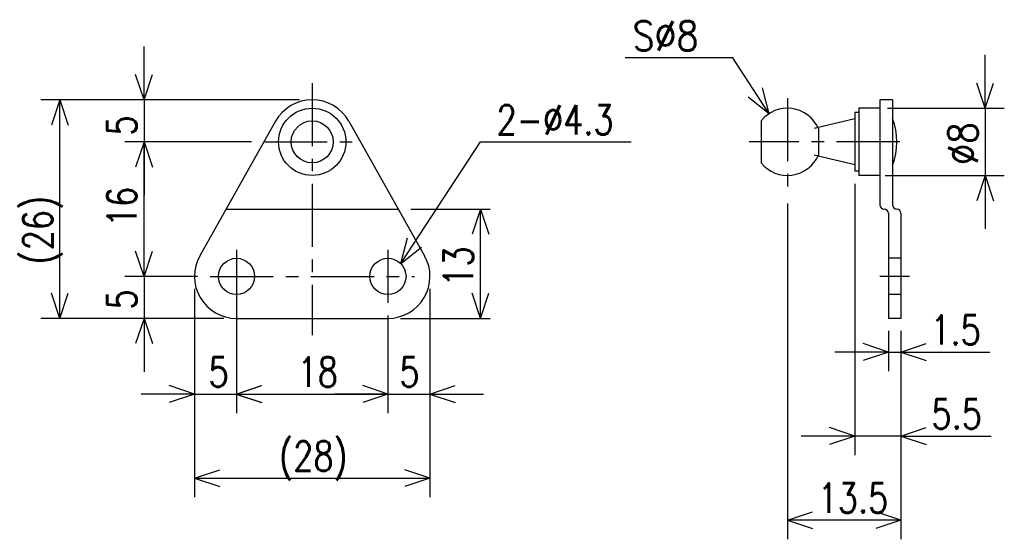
# Model space of a CAD drawing. Extents: x -140 to -23, y 110 to 172.
import ezdxf

# ---------------------------------------------------------------- set-up
doc = ezdxf.new("R2010")
doc.units = 0
doc.linetypes.add('CENTER', pattern=[12, 7.5, -1.5, 1.5, -1.5])
doc.linetypes.add('DASHED', pattern=[4.5, 3, -1.5])
doc.layers.get('0').update_dxf_attribs({"linetype": 'CONTINUOUS'})
doc.styles.get("Standard").update_dxf_attribs({"font": 'txt', "bigfont": 'BIGFONT'})

msp = doc.modelspace()

# ---------------------------------------------------------------- linework, layer by layer
at = {"color": 7, "linetype": 'CONTINUOUS'}
for p, q in [((-124.83218, 162.78348), (-124.83218, 169.13348)), ((-54.83218, 167.78348), (-67.643829, 167.78348)), ((-50.512131, 161.13725), (-54.83218, 167.78348)), ((-24.832184, 161.78348), (-24.832184, 168.13348)), ((-124.83218, 162.78348), (-125.83218, 165.78348)), ((-124.83218, 162.78348), (-123.83218, 165.78348)), ((-50.512131, 161.13725), (-51.308653, 164.19757)), ((-24.832184, 161.78348), (-25.832184, 164.78348)), ((-24.832184, 161.78348), (-23.832184, 164.78348)), ((-106.33218, 162.78348), (-137.11818, 162.78348)), ((-134.83218, 162.78348), (-135.83218, 159.78348)), ((-134.83218, 136.78348), (-134.83218, 162.78348)), ((-134.83218, 162.78348), (-133.83218, 159.78348)), ((-106.33218, 162.78348), (-127.11819, 162.78348)), ((-124.83218, 162.78348), (-124.83218, 157.78348)), ((-50.512131, 161.13725), (-52.98554, 163.10759)), ((-35.832184, 162.78348), (-37.332184, 162.78348)), ((-37.332184, 162.78348), (-37.332184, 150.28348)), ((-35.832184, 162.78348), (-35.832184, 150.28348)), ((-37.332184, 161.78348), (-39.832184, 161.78348)), ((-39.832184, 161.78348), (-39.832184, 153.78348)), ((-36.446007, 161.78348), (-22.546183, 161.78348)), ((-24.832184, 161.78348), (-24.832184, 153.78348)), ((-40.332184, 160.51553), (-45.1548, 159.35728)), ((-40.332184, 161.28348), (-40.332184, 154.28348)), ((-39.832184, 161.28348), (-40.332184, 161.28348)), ((-109.19006, 160.23479), (-118.19006, 144.23479)), ((-100.4743, 160.23477), (-91.474297, 144.23477)), ((-51.454681, 160.28348), (-51.454681, 155.28348)), ((-44.6548, 159.35728), (-44.6548, 156.20967)), ((-112.06892, 157.78348), (-127.11819, 157.78348)), ((-124.83218, 157.78348), (-125.83218, 154.78348)), ((-124.83218, 157.78348), (-125.83218, 154.78348)), ((-124.83218, 141.78348), (-124.83218, 157.78348)), ((-124.83218, 157.78348), (-123.83218, 154.78348)), ((-124.83218, 157.78348), (-123.83218, 154.78348)), ((-124.83218, 157.78348), (-124.83218, 151.43348)), ((-94.311897, 143.30376), (-84.832176, 157.78348)), ((-84.832176, 157.78348), (-66.911308, 157.78348)), ((-40.33218, 155.05144), (-45.154797, 156.20969)), ((-39.832184, 154.28348), (-40.332184, 154.28348)), ((-37.332184, 153.78348), (-39.832184, 153.78348)), ((-36.723152, 153.78348), (-22.546183, 153.78348)), ((-24.832184, 153.78348), (-25.832184, 150.78348)), ((-24.832184, 153.78348), (-23.832184, 150.78348)), ((-24.832184, 153.78348), (-24.832184, 147.43348)), ((-40.332184, 152.78348), (-40.332184, 120.49747)), ((-48.332184, 150.46754), (-48.332184, 110.49747)), ((-115.06892, 149.78348), (-94.595451, 149.78348)), ((-93.095451, 149.78348), (-83.689178, 149.78348)), ((-84.832184, 149.78348), (-85.832184, 146.78348)), ((-84.832184, 136.78348), (-84.832184, 149.78348)), ((-84.832184, 149.78348), (-83.832184, 146.78348)), ((-36.332184, 149.28348), (-36.332184, 136.78348)), ((-34.832184, 149.28348), (-34.832184, 136.78348)), ((-124.83218, 141.78348), (-124.83218, 148.13348)), ((-94.311897, 143.30376), (-93.505313, 146.36144)), ((-94.311897, 143.30376), (-91.83202, 145.26595)), ((-124.83218, 141.78348), (-125.83218, 144.78348)), ((-124.83218, 141.78348), (-125.83218, 144.78348)), ((-124.83218, 141.78348), (-123.83218, 144.78348)), ((-124.83218, 141.78348), (-123.83218, 144.78348)), ((-118.48219, 141.78348), (-127.11819, 141.78348)), ((-118.48219, 141.78348), (-127.11819, 141.78348)), ((-124.83218, 141.78348), (-124.83218, 136.78348)), ((-113.83218, 140.77663), (-113.83218, 125.49747)), ((-134.83218, 136.78348), (-135.83218, 139.78348)), ((-134.83218, 136.78348), (-133.83218, 139.78348)), ((-118.83218, 140.28348), (-118.83218, 115.49747)), ((-90.832184, 140.28348), (-90.832184, 115.49747)), ((-90.832184, 140.28348), (-90.832184, 125.49747)), ((-84.832184, 136.78348), (-85.832184, 139.78348)), ((-84.832184, 136.78348), (-83.832184, 139.78348)), ((-95.832184, 137.13347), (-95.832184, 125.49747)), ((-95.832184, 137.13347), (-95.832184, 125.49747)), ((-115.33218, 136.78348), (-137.11818, 136.78348)), ((-115.33218, 136.78348), (-127.11819, 136.78348)), ((-124.83218, 136.78348), (-125.83218, 133.78348)), ((-124.83218, 136.78348), (-123.83218, 133.78348)), ((-124.83218, 136.78348), (-124.83218, 130.43348)), ((-113.83218, 136.78348), (-95.832184, 136.78348)), ((-94.332184, 136.78348), (-83.689178, 136.78348)), ((-34.832184, 136.78348), (-36.332184, 136.78348)), ((-36.332184, 135.28348), (-36.332184, 130.49747)), ((-34.832184, 135.28348), (-34.832184, 120.49747)), ((-34.832184, 135.28348), (-34.832184, 110.49747)), ((-34.832184, 135.28348), (-34.832184, 130.49747)), ((-36.332184, 132.78348), (-39.332184, 133.78348)), ((-34.832184, 132.78348), (-31.832184, 133.78348)), ((-36.332184, 132.78348), (-42.682184, 132.78348)), ((-36.332184, 132.78348), (-39.332184, 131.78348)), ((-36.332184, 132.78348), (-34.832184, 132.78348)), ((-34.832184, 132.78348), (-24.25532, 132.78348)), ((-34.832184, 132.78348), (-31.832184, 131.78348)), ((-34.832184, 132.78348), (-28.482184, 132.78348)), ((-118.83218, 127.78348), (-121.83218, 128.78348)), ((-113.87878, 127.78348), (-110.87878, 128.78348)), ((-113.83218, 127.78348), (-110.83218, 128.78348)), ((-95.832184, 127.78348), (-98.832184, 128.78348)), ((-95.832184, 127.78348), (-98.832184, 128.78348)), ((-90.832184, 127.78348), (-87.832184, 128.78348)), ((-118.83218, 127.78348), (-125.18218, 127.78348)), ((-118.83218, 127.78348), (-121.83218, 126.78348)), ((-118.83218, 127.78348), (-113.83218, 127.78348)), ((-113.87878, 127.78348), (-95.832184, 127.78348)), ((-113.87878, 127.78348), (-110.87878, 126.78348)), ((-113.83218, 127.78348), (-110.83218, 126.78348)), ((-113.83218, 127.78348), (-107.48218, 127.78348)), ((-95.832184, 127.78348), (-102.18218, 127.78348)), ((-95.832184, 127.78348), (-98.832184, 126.78348)), ((-95.832184, 127.78348), (-98.832184, 126.78348)), ((-95.832184, 127.78348), (-90.832184, 127.78348)), ((-90.832184, 127.78348), (-87.832184, 126.78348)), ((-90.832184, 127.78348), (-84.482184, 127.78348)), ((-40.332184, 122.78348), (-43.332184, 123.78348)), ((-34.832184, 122.78348), (-31.832184, 123.78348)), ((-40.332184, 122.78348), (-46.682184, 122.78348)), ((-40.332184, 122.78348), (-43.332184, 121.78348)), ((-34.832184, 122.78348), (-40.332184, 122.78348)), ((-34.832184, 122.78348), (-24.120893, 122.78348)), ((-34.832184, 122.78348), (-31.832184, 121.78348)), ((-34.832184, 122.78348), (-28.482184, 122.78348)), ((-118.83218, 117.78348), (-115.83218, 118.78348)), ((-90.832184, 117.78348), (-93.832184, 118.78348)), ((-118.83218, 117.78348), (-90.832184, 117.78348)), ((-118.83218, 117.78348), (-115.83218, 116.78348)), ((-90.832184, 117.78348), (-93.832184, 116.78348)), ((-48.332184, 112.78348), (-45.332184, 113.78348)), ((-34.832184, 112.78348), (-37.832184, 113.78348)), ((-34.832184, 112.78348), (-48.332184, 112.78348)), ((-48.332184, 112.78348), (-45.332184, 111.78348)), ((-34.832184, 112.78348), (-37.832184, 111.78348))]:
    msp.add_line(p, q, dxfattribs=at)
at = {"color": 7, "linetype": 'CENTER'}
for p, q in [((-104.83218, 164.78348), (-104.83218, 134.78348)), ((-48.332184, 162.98926), (-48.332184, 151.96754)), ((-110.56892, 157.78348), (-99.095451, 157.78348)), ((-34.979889, 157.78348), (-52.880497, 157.78348)), ((-113.83218, 144.93347), (-113.83218, 138.63347)), ((-95.832184, 144.93347), (-95.832184, 138.63347)), ((-116.98219, 141.78348), (-92.68219, 141.78348)), ((-33.832184, 141.78348), (-37.332184, 141.78348))]:
    msp.add_line(p, q, dxfattribs=at)
at = {"color": 7, "linetype": 'DASHED'}
for p, q in [((-34.832184, 143.93347), (-36.332184, 143.93347)), ((-34.832184, 139.63347), (-36.332184, 139.63347))]:
    msp.add_line(p, q, dxfattribs=at)
at = {"color": 7, "linetype": 'CONTINUOUS'}
for centre, radius in [((-104.83218, 157.78348), 4), ((-104.83218, 157.78348), 4), ((-104.83218, 157.78348), 2.5), ((-113.83218, 141.78348), 2.15), ((-95.832184, 141.78348), 2.15)]:
    msp.add_circle(centre, radius, dxfattribs=at)
for centre, radius, start, end in [((-104.83218, 157.78348), 5, 29.357773, 150.64223), ((-48.332184, 157.78348), 4, 23.169432, 141.3178), ((-43.42218, 157.78348), 8.09, 339.75064, 20.249363), ((-106.68218, 156.00111), 0.1, 340.0042, 0), ((-102.98219, 156.00111), 0.1, 180, 199.9958), ((-48.332184, 157.78348), 4, 218.6822, 336.83055), ((-36.832184, 150.28348), 0.5, 180, 270), ((-35.332184, 150.28348), 0.5, 180, 270), ((-36.832184, 149.28348), 0.5, 0, 90), ((-35.332184, 149.28348), 0.5, 0, 90), ((-113.83218, 141.78348), 5, 150.64223, 270), ((-95.832184, 141.78348), 5, 270, 29.357773)]:
    msp.add_arc(centre, radius, start, end, dxfattribs=at)

# ---------------------------------------------------------------- texts
for s, width, p in [('S%%C8', 0.868745, (-66.729829, 168.65848)), ('2-%%C4.3', 0.8, (-82.91131, 158.65848)), ('1.5', 0.8, (-31.341321, 133.65848)), ('5', 0.8, (-117.16104, 128.65848)), ('18', 0.8, (-106.57518, 128.65848)), ('5', 0.8, (-94.475184, 128.65848)), ('5.5', 0.8, (-31.206895, 123.65848)), ('(28)', 0.8, (-108.77518, 118.65848)), ('13.5', 0.8, (-44.742725, 113.65848))]:
    msp.add_text(s, height=3.5, dxfattribs=dict(at, width=width)).set_placement(p)
for s, width, p in [('5', 0.8, (-125.70718, 158.51841)), ('%%C8', 0.844216, (-25.707184, 155.04048)), ('16', 0.8, (-125.70718, 147.64831)), ('(26)', 0.8, (-135.70718, 143.2004)), ('13', 0.8, (-85.707184, 140.54048)), ('5', 0.8, (-125.70718, 137.83893))]:
    msp.add_text(s, height=3.5, rotation=90.000003, dxfattribs=dict(at, width=width)).set_placement(p)

doc.saveas('drawing.dxf')
